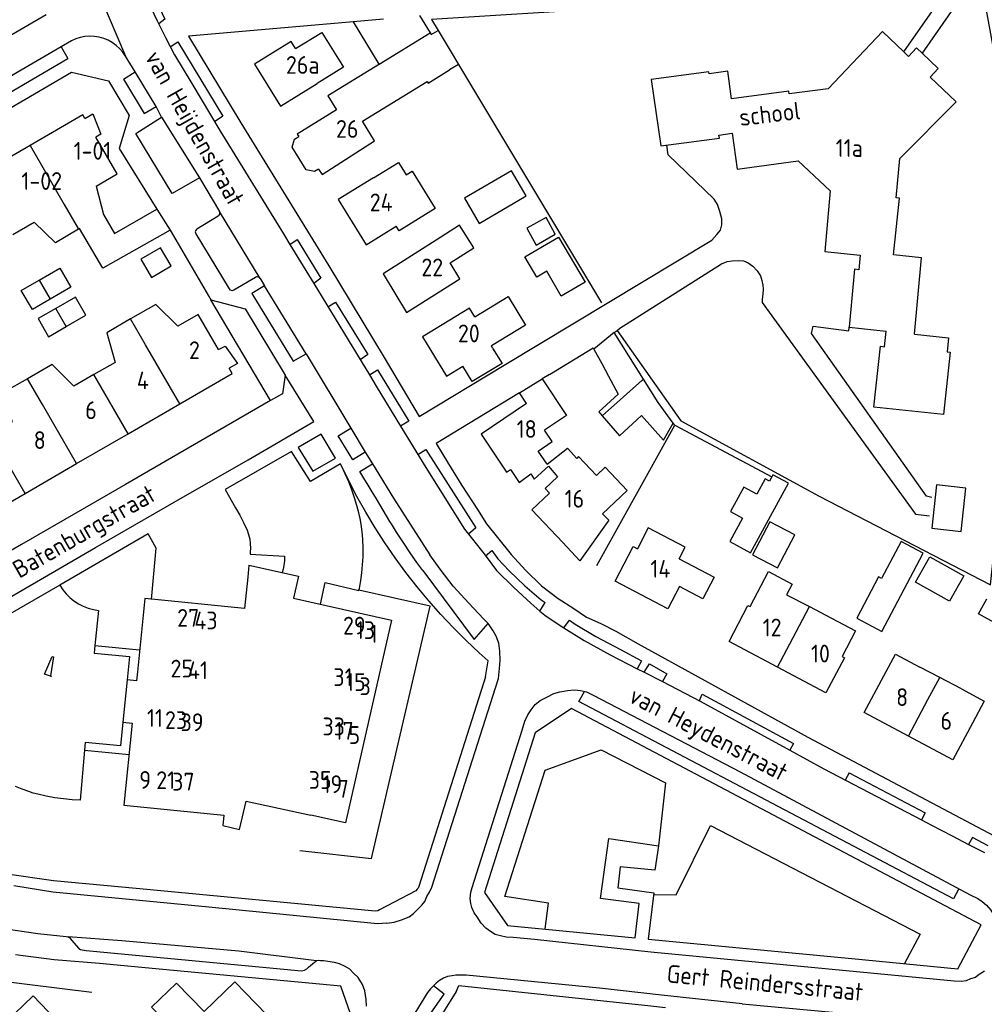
# Model space of a CAD drawing. Header units: metres. Extents: x 233874 to 239264, y 443832 to 448222.
# Tile 63 of 195: x 235729 to 235865, y 444626 to 444765. Entities that reach past the tile are written whole.
import ezdxf

# ---------------------------------------------------------------- set-up
doc = ezdxf.new("R2010")
doc.units = ezdxf.units.M
doc.header["$MEASUREMENT"] = 0
for name, color, linetype in [('DAKRAND', 4, 'Continuous'), ('DAKRAND-BYG', 4, 'Continuous'), ('FUNKTIEAAND', 253, 'Continuous'), ('HEG', 253, 'Continuous'), ('HEK', 253, 'Continuous'), ('HOOFDGEBOUW', 4, 'Continuous'), ('HUISNUMMER', 253, 'Continuous'), ('KANTVERH', 253, 'Continuous'), ('OVLIJNOBJ', 253, 'Continuous'), ('RASTER', 253, 'Continuous'), ('STRAATNAAM', 253, 'Continuous'), ('TUSSENMUUR', 253, 'Continuous')]:
    doc.layers.add(name, color=color, linetype=linetype)
doc.styles.get("Standard").update_dxf_attribs({"font": 'iso.shx'})

msp = doc.modelspace()

# ---------------------------------------------------------------- linework, layer by layer
at = {"layer": 'DAKRAND'}
for p, q in [((235779.33, 444758.34), (235775.68, 444764.3)), ((235784.98, 444765.17), (235786.48, 444762.73)), ((235779.35, 444758.32), (235779.33, 444758.34)), ((235790.49, 444758.29), (235789.22, 444757.51)), ((235838.36, 444744.72), (235842.86, 444740.49)), ((235748.01, 444737.92), (235749.86, 444734.96)), ((235799.08, 444712.08), (235802.27, 444714.03)), ((235800.09, 444710.57), (235799.08, 444712.08)), ((235802.97, 444702.02), (235801.73, 444703.87)), ((235803.17, 444701.72), (235804.43, 444700.25)), ((235807.4, 444703.08), (235807.15, 444702.84)), ((235836.72, 444683.63), (235839.92, 444681.97)), ((235839.92, 444681.97), (235843.03, 444680.36)), ((235858.29, 444671.98), (235855.5, 444673.43)), ((235861.37, 444670.37), (235858.29, 444671.98))]:
    msp.add_line(p, q, dxfattribs=at)
for points in [[(235775.68, 444764.3), (235775.66, 444764.33), (235779.94, 444764.72)], [(235767.55, 444760.52), (235771.24, 444762.8), (235774.27, 444757.89), (235770.58, 444755.61)], [(235786.48, 444762.73), (235786.63, 444762.5), (235787.61, 444763.08)], [(235787.61, 444763.08), (235789.32, 444760.25), (235790.49, 444758.29)], [(235853.22, 444760.07), (235850.22, 444762.92), (235842.57, 444754.88)], [(235855.83, 444759.86), (235855.02, 444760.62), (235853.89, 444759.43), (235853.22, 444760.07)], [(235852.65, 444745.05), (235860.58, 444753.03), (235856.93, 444756.52), (235858.07, 444757.72), (235855.83, 444759.86)], [(235737.87, 444750.69), (235738.97, 444751.33), (235740.11, 444748.47), (235739.39, 444748.05)], [(235770.79, 444743.57), (235770.21, 444743.21), (235769.02, 444743.45), (235767.05, 444746.66), (235767.38, 444747.77), (235767.98, 444748.14)], [(235778.53, 444742.34), (235782.02, 444744.5), (235783.11, 444742.75), (235783.95, 444743.27), (235787.21, 444738.01), (235782.13, 444734.87), (235781.71, 444735.53)], [(235739.44, 444741.16), (235740.5, 444737.18), (235742.04, 444734.47), (235748.01, 444737.92)], [(235736.96, 444735.12), (235733.7, 444733.16), (235730.71, 444736.11)], [(235749.86, 444734.96), (235740.4, 444729.6), (235737.11, 444735.21), (235736.96, 444735.12)], [(235789.31, 444730.35), (235792.67, 444732.48), (235790.64, 444735.67), (235787.35, 444733.57)], [(235792.77, 444722.77), (235797.5, 444725.63), (235799.95, 444721.59), (235795.12, 444718.67)], [(235750.93, 444721.44), (235747.84, 444724.5), (235744.3, 444722.46)], [(235744.3, 444722.46), (235740.94, 444720.51), (235742.13, 444716.35)], [(235854.74, 444720.32), (235859.52, 444719.81), (235859.31, 444717.85), (235859.76, 444717.8), (235858.82, 444709.01), (235849.01, 444710.06), (235849.92, 444718.62), (235850.51, 444718.56), (235850.74, 444720.75)], [(235756.66, 444718.18), (235757.61, 444718.65), (235759.37, 444716.21), (235758.2, 444715.53)], [(235795.3, 444718.36), (235796.62, 444716.18), (235792.43, 444713.64), (235791.11, 444715.82)], [(235736.3, 444712.98), (235733.24, 444716.03), (235729.77, 444714.05)], [(235729.77, 444714.05), (235726.43, 444712.15), (235727.61, 444707.95)], [(235802.27, 444714.03), (235805.72, 444708.88), (235802.62, 444706.8)], [(235802.97, 444702.02), (235805.84, 444704.27), (235807.15, 444702.84)], [(235797.83, 444701.25), (235799.04, 444699.46), (235800.66, 444700.67), (235801.17, 444699.9), (235803.17, 444701.72)], [(235807.4, 444703.08), (235809.92, 444700.42), (235811.15, 444701.59), (235814.27, 444698.3), (235810.79, 444695.01)], [(235821.56, 444688.71), (235822.41, 444690.33), (235817.22, 444693.04), (235815.69, 444690.11)]]:
    msp.add_lwpolyline(points, dxfattribs=at)
at = {"layer": 'DAKRAND-BYG'}
for p, q in [((235735.88, 444726.94), (235732.97, 444725.25)), ((235732.74, 444719.95), (235735.22, 444721.38)), ((235812.42, 444720.54), (235809.55, 444718.22)), ((235816.54, 444713.97), (235812.42, 444720.54))]:
    msp.add_line(p, q, dxfattribs=at)
for points in [[(235797.97, 444743.31), (235791.33, 444739.45), (235793.39, 444735.92), (235800.02, 444739.78), (235797.97, 444743.31)], [(235800.11, 444735.23), (235801.42, 444732.87), (235804.13, 444734.38), (235802.83, 444736.73), (235800.11, 444735.23)], [(235804.58, 444733.98), (235808.32, 444727.64), (235804.97, 444725.67), (235802.91, 444729.17), (235801.51, 444728.35), (235799.84, 444731.19), (235804.58, 444733.98)], [(235747.25, 444728.31), (235750, 444729.95), (235748.49, 444732.49), (235745.73, 444730.86), (235747.25, 444728.31)], [(235731.42, 444727.93), (235734.32, 444729.61), (235735.88, 444726.94)], [(235732.97, 444725.25), (235730.46, 444723.79), (235728.9, 444726.47), (235731.42, 444727.93)], [(235735.22, 444721.38), (235738, 444722.98), (235736.52, 444725.55), (235733.74, 444723.95)], [(235733.74, 444723.95), (235731.26, 444722.52), (235732.74, 444719.95)], [(235809.55, 444718.22), (235810.7, 444716.21), (235811.64, 444714.41)], [(235811.64, 444714.41), (235812.97, 444711.87), (235810.25, 444709.41), (235810.74, 444708.84)], [(235820.73, 444707.79), (235818.61, 444710.68), (235816.54, 444713.97)], [(235810.74, 444708.84), (235813.19, 444706), (235816.29, 444708.87), (235819.36, 444705.38), (235820.73, 444707.79)], [(235828.81, 444695.35), (235830.5, 444694.42), (235828.7, 444691.12), (235831.61, 444689.52), (235836.98, 444699.33), (235834.78, 444700.54), (235834.61, 444700.22)], [(235834.61, 444700.22), (235834.28, 444699.62), (235833.69, 444699.95), (235832.51, 444697.8), (235830.7, 444698.79), (235828.81, 444695.35)], [(235857.84, 444699.09), (235857.17, 444693.01), (235861.28, 444692.56), (235861.94, 444698.64), (235857.84, 444699.09)], [(235831.92, 444689.25), (235835.45, 444687.42), (235837.86, 444692.09), (235834.33, 444693.92), (235831.92, 444689.25)], [(235852.84, 444691.14), (235850.09, 444685.94), (235849.68, 444686.16), (235846.59, 444680.32), (235850.13, 444678.45), (235855.97, 444689.48), (235852.84, 444691.14)], [(235856.89, 444688.99), (235861.67, 444686.3), (235859.66, 444682.72), (235854.88, 444685.41), (235856.89, 444688.99)], [(235873.53, 444678.73), (235870.03, 444672.39), (235867.3, 444673.89), (235869.45, 444677.79), (235863.75, 444680.93), (235864.91, 444683.05)]]:
    msp.add_lwpolyline(points, dxfattribs=at)
at = {"layer": 'HEG'}
for p, q in [((235790.49, 444758.29), (235810.64, 444724.75)), ((235764.02, 444710.97), (235755.61, 444725.17)), ((235810, 444687.77), (235820.95, 444707.49)), ((235820.95, 444707.49), (235820.73, 444707.79))]:
    msp.add_line(p, q, dxfattribs=at)
for points in [[(235859.13, 444768.54), (235858.58, 444768.92), (235812.3, 444766.23), (235786.68, 444764.64), (235787.61, 444763.08)], [(235812.82, 444720.86), (235821.8, 444708.11), (235841.32, 444697.5), (235865.44, 444685.02), (235870.6, 444733.77), (235870.57, 444734.84), (235864.68, 444766.95), (235862.42, 444768.39), (235861.41, 444766.95), (235859.13, 444768.54)], [(235803.29, 444714.65), (235809.46, 444718.39), (235809.55, 444718.22)]]:
    msp.add_lwpolyline(points, dxfattribs=at)
at = {"layer": 'HEK'}
msp.add_lwpolyline([(235768.13, 444647.63), (235778.24, 444646.51), (235786.51, 444682.05), (235776.47, 444684.27)], dxfattribs=at)
at = {"layer": 'HOOFDGEBOUW'}
for p, q in [((235730.15, 444746.89), (235722.89, 444742.69)), ((235727.7, 444734.37), (235730.71, 444736.11)), ((235854.74, 444720.32), (235855.7, 444731.07)), ((235795.3, 444718.36), (235795.12, 444718.67)), ((235742.13, 444716.35), (235739.14, 444714.62)), ((235739.14, 444714.62), (235736.3, 444712.98)), ((235743.95, 444706.3), (235751.22, 444710.51)), ((235736.69, 444702.1), (235743.95, 444706.3)), ((235729.42, 444697.9), (235736.69, 444702.1)), ((235722.15, 444693.69), (235729.42, 444697.9)), ((235807.6, 444688.43), (235805.2, 444690.97)), ((235844.54, 444674.93), (235844.87, 444674.75))]:
    msp.add_line(p, q, dxfattribs=at)
for points in [[(235767.55, 444760.52), (235766.93, 444761.52), (235761.77, 444758.33), (235765.42, 444752.43), (235770.58, 444755.61)], [(235779.35, 444758.32), (235772.08, 444753.86), (235773.3, 444751.88)], [(235776.98, 444750.3), (235786.08, 444755.89), (235786.22, 444755.67), (235789.22, 444757.51)], [(235842.57, 444754.88), (235837.08, 444754.14), (235837.03, 444754.52), (235828.97, 444753.44), (235828.41, 444757.33), (235825.81, 444756.98), (235825.77, 444757.25), (235817.64, 444756.16), (235818.98, 444746.81), (235827.24, 444747.92), (235827.18, 444748.35), (235829.04, 444748.6), (235829.77, 444743.57), (235838.36, 444744.72)], [(235773.3, 444751.88), (235767.77, 444748.48), (235767.98, 444748.14)], [(235737.87, 444750.69), (235737.58, 444751.18), (235730.15, 444746.89)], [(235770.79, 444743.57), (235771.28, 444742.78), (235778.67, 444747.54), (235776.98, 444750.3)], [(235739.44, 444741.16), (235742.39, 444742.87), (235739.39, 444748.05)], [(235855.7, 444731.07), (235851.77, 444731.49), (235852.62, 444739.45), (235852.16, 444739.49), (235852.65, 444745.05)], [(235778.53, 444742.34), (235773.54, 444739.26), (235777.46, 444732.91), (235781.71, 444735.53)], [(235842.86, 444740.49), (235842.1, 444731.96), (235847.06, 444731.43), (235846.88, 444729.4), (235846.26, 444729.46), (235845.53, 444721.3), (235850.74, 444720.75)], [(235787.35, 444733.57), (235779.86, 444728.81), (235783.17, 444723.36), (235790.66, 444728.13), (235789.31, 444730.35)], [(235792.77, 444722.77), (235792.05, 444723.96), (235785.43, 444719.96), (235788.79, 444714.41), (235791.11, 444715.82)], [(235756.66, 444718.18), (235753.81, 444723.11), (235750.93, 444721.44)], [(235751.22, 444710.51), (235758.62, 444714.79), (235758.2, 444715.53)], [(235800.09, 444710.57), (235793.66, 444706.25), (235797.27, 444700.88), (235797.83, 444701.25)], [(235801.73, 444703.87), (235803.7, 444705.19), (235802.62, 444706.8)], [(235805.2, 444690.97), (235800.82, 444695.58), (235803.31, 444697.94), (235802.68, 444698.6), (235804.43, 444700.25)], [(235810.79, 444695.01), (235811.67, 444694.15), (235807.6, 444688.43)], [(235821.6, 444684.8), (235819.97, 444681.66), (235812.54, 444685.53), (235815.09, 444690.42), (235815.69, 444690.11)], [(235821.56, 444688.71), (235826.51, 444686.13), (235824.92, 444683.07), (235821.6, 444684.8)], [(235760.95, 444687.79), (235760.79, 444686.11), (235760.36, 444681.68), (235746.28, 444683.09), (235745.25, 444672.8), (235745.12, 444671.51), (235743.8, 444671.64), (235743.21, 444665.72), (235744.52, 444665.58), (235743.36, 444654), (235757.45, 444652.59), (235757.3, 444651.15), (235759.64, 444650.59), (235760.6, 444654.59), (235769.68, 444652.63)], [(235760.95, 444687.79), (235767.96, 444686.27), (235767.23, 444683.16), (235781.05, 444680.04), (235774.56, 444651.52), (235769.68, 444652.63)], [(235831.59, 444681.96), (235834.14, 444686.9), (235837.49, 444685.11), (235836.72, 444683.63)], [(235835.43, 444673.44), (235828.64, 444677.07), (235831.26, 444682.14), (235831.59, 444681.96)], [(235843.03, 444680.36), (235846.41, 444678.55), (235844.54, 444674.93)], [(235844.87, 444674.75), (235842.23, 444669.81), (235835.43, 444673.44)], [(235850.39, 444672.2), (235852.03, 444675.28), (235855.5, 444673.43)], [(235853.9, 444663.74), (235847.65, 444667.07), (235850.39, 444672.2)], [(235861.37, 444670.37), (235864.55, 444668.68), (235862.88, 444665.54)], [(235862.88, 444665.54), (235860.15, 444660.42), (235853.9, 444663.74)], [(235713.58, 444614.99), (235723.42, 444604.75), (235727.74, 444608.9), (235741.57, 444594.51), (235755.15, 444607.6), (235747.44, 444615.62), (235744.53, 444612.82), (235735.92, 444621.77), (235735.84, 444621.69), (235730.56, 444627.18), (235720.04, 444617.07), (235717.98, 444619.22)]]:
    msp.add_lwpolyline(points, dxfattribs=at)
at = {"layer": 'KANTVERH'}
for p, q in [((235737.8, 444773.09), (235743.58, 444759.45)), ((235853.22, 444760.07), (235859.13, 444768.54)), ((235860.53, 444766.67), (235855.83, 444759.86)), ((235645.94, 444714.97), (235732.4, 444765.33)), ((235735.95, 444761.61), (235734.52, 444760.76)), ((235734.52, 444760.76), (235726.08, 444755.84)), ((235734.52, 444760.76), (235735.47, 444759.11)), ((235727.06, 444754.22), (235735.47, 444759.11)), ((235744.92, 444757.27), (235743.58, 444759.45)), ((235660.15, 444712.99), (235735.99, 444757.22)), ((235735.99, 444757.22), (235741.16, 444756)), ((235743.3, 444756.21), (235744.92, 444757.27)), ((235747.9, 444752.36), (235744.92, 444757.27)), ((235741.16, 444756), (235744.11, 444751.11)), ((235743.3, 444756.21), (235746.23, 444751.37)), ((235746.23, 444751.37), (235747.9, 444752.36)), ((235748.66, 444750.89), (235747.9, 444752.36)), ((235744.11, 444751.11), (235742.69, 444746.46)), ((235745.03, 444748.57), (235748.66, 444750.89)), ((235748.66, 444750.89), (235754.02, 444742.34)), ((235750.15, 444740.11), (235745.03, 444748.57)), ((235742.69, 444746.46), (235748.01, 444737.92)), ((235754.02, 444742.34), (235750.15, 444740.11)), ((235754.02, 444742.34), (235756.83, 444737.6)), ((235756.64, 444736.92), (235753.63, 444735.12)), ((235762.56, 444728.16), (235756.83, 444737.6)), ((235749.86, 444734.96), (235750.69, 444733.61)), ((235750.69, 444733.61), (235755.61, 444725.17)), ((235753.5, 444734.43), (235758.16, 444726.72)), ((235766.75, 444732.96), (235767.76, 444733.63)), ((235766.75, 444732.96), (235770.1, 444727.45)), ((235758.84, 444726.54), (235761.87, 444728.35)), ((235761.87, 444728.35), (235762.03, 444728.42)), ((235762.03, 444728.42), (235762.21, 444728.41)), ((235762.56, 444728.16), (235763.17, 444727.14)), ((235769.01, 444717.57), (235763.17, 444727.14)), ((235770.1, 444727.45), (235777.93, 444714.59)), ((235812.42, 444720.54), (235812.82, 444720.86)), ((235777.93, 444714.59), (235779.08, 444715.32)), ((235803.29, 444714.65), (235802.27, 444714.03)), ((235774.01, 444701.78), (235773.86, 444702.05)), ((235776.58, 444700.99), (235778.36, 444702.06)), ((235759.08, 444695.87), (235759.67, 444694.86)), ((235759.67, 444694.86), (235760.2, 444693.82)), ((235760.2, 444693.82), (235760.7, 444692.71)), ((235781.77, 444692.47), (235781.03, 444693.64)), ((235760.7, 444692.71), (235760.91, 444692.14)), ((235760.91, 444692.14), (235761.07, 444691.48)), ((235782.79, 444690.9), (235781.77, 444692.47)), ((235761.07, 444691.48), (235761.16, 444690.8)), ((235761.16, 444690.8), (235761.18, 444690.21)), ((235783.7, 444689.53), (235782.79, 444690.9)), ((235761.18, 444690.21), (235761.14, 444689.62)), ((235784.62, 444688.18), (235783.7, 444689.53)), ((235765.96, 444688.41), (235765.88, 444687.76)), ((235766, 444689.05), (235765.96, 444688.41)), ((235785.45, 444687.04), (235784.62, 444688.18)), ((235765.78, 444687.22), (235765.67, 444686.76)), ((235765.88, 444687.76), (235765.78, 444687.22)), ((235785.45, 444687.04), (235792.7, 444677.34)), ((235776.47, 444684.27), (235776.52, 444684.54)), ((235801.95, 444681.34), (235802.69, 444682.53)), ((235792.7, 444677.34), (235794.67, 444679.57)), ((235805.33, 444678.99), (235806.13, 444680.06)), ((235815.68, 444673.22), (235816.66, 444672.72)), ((235816.66, 444672.72), (235819.21, 444671.41)), ((235837.67, 444662.71), (235837.15, 444661.75)), ((235845.53, 444658.57), (235844.98, 444657.54)), ((235845.53, 444658.57), (235856.23, 444652.96)), ((235856.23, 444652.96), (235855.7, 444651.96)), ((235855.7, 444651.96), (235857.11, 444651.22)), ((235857.11, 444651.22), (235860.02, 444649.71)), ((235860.02, 444649.71), (235862.32, 444648.5)), ((235862.32, 444648.5), (235864.58, 444647.33)), ((235790.15, 444627.78), (235780.5, 444612.4))]:
    msp.add_line(p, q, dxfattribs=at)
for points in [[(235744.09, 444773.26), (235745.26, 444773.64), (235745.57, 444772.72), (235747.16, 444768.87), (235749.13, 444764.65), (235748.28, 444763.99)], [(235744.09, 444773.26), (235744.26, 444772.73), (235745.21, 444770.19), (235746.67, 444767.28), (235748.06, 444764.45), (235749.19, 444762.08)], [(235775.68, 444764.3), (235752.43, 444762.29), (235759.83, 444750.05), (235772.2, 444729.94), (235780, 444717.04), (235784.95, 444708.74)], [(235743.58, 444759.45), (235743.2, 444760), (235742.76, 444760.51), (235742.27, 444760.97), (235741.72, 444761.36), (235741.14, 444761.69), (235740.52, 444761.95), (235739.87, 444762.13), (235739.21, 444762.24), (235738.53, 444762.27), (235737.86, 444762.22), (235737.2, 444762.09), (235736.56, 444761.88), (235735.95, 444761.61)], [(235749.19, 444762.08), (235750.47, 444759.62), (235752.9, 444755.6), (235756.86, 444749.01), (235765.83, 444734.46), (235766.75, 444732.96)], [(235749.86, 444760.79), (235750.93, 444761.47), (235757.3, 444750.99), (235756.13, 444750.22)], [(235784.95, 444708.74), (235796.92, 444715.96), (235826.17, 444733.53), (235826.88, 444734.35), (235827.39, 444734.94), (235827.58, 444735.7), (235827.58, 444736.55), (235827.3, 444737.6), (235826.96, 444738.58), (235826.51, 444739.32), (235820.01, 444745.56), (235819.86, 444746.93)], [(235756.64, 444736.92), (235756.79, 444737.05), (235756.88, 444737.22), (235756.89, 444737.41), (235756.83, 444737.6)], [(235753.63, 444735.12), (235753.51, 444735.02), (235753.43, 444734.88), (235753.4, 444734.72), (235753.42, 444734.57), (235753.5, 444734.43)], [(235767.76, 444733.63), (235771.11, 444728.19), (235770.1, 444727.45)], [(235812.82, 444720.86), (235813.21, 444721.18), (235827.56, 444730.2), (235828.32, 444730.54), (235829.05, 444730.65), (235829.93, 444730.68), (235830.66, 444730.65), (235831.31, 444730.34), (235831.96, 444729.89), (235832.55, 444729.24), (235833.04, 444728.53), (235833.23, 444727.88), (235833.38, 444727.21), (235833.4, 444726.67), (235833.35, 444725.96), (235833.26, 444725.26), (235833.26, 444724.78), (235854.88, 444694.96), (235856.83, 444694.73)], [(235762.21, 444728.41), (235762.31, 444728.38), (235762.41, 444728.32)], [(235762.41, 444728.32), (235762.49, 444728.25), (235762.56, 444728.16)], [(235758.16, 444726.72), (235758.29, 444726.58), (235758.47, 444726.5), (235758.66, 444726.48), (235758.84, 444726.54)], [(235763.17, 444727.14), (235761.38, 444726.05), (235767.19, 444716.5), (235769.01, 444717.57)], [(235755.61, 444725.17), (235760.43, 444723.89), (235766.09, 444714.54), (235765.69, 444711.93), (235764.02, 444710.97)], [(235772.09, 444724.18), (235773.17, 444724.83), (235777.73, 444717.45), (235776.64, 444716.71)], [(235857.16, 444697.33), (235856.4, 444697.5), (235840.21, 444720.43), (235840.44, 444721.47), (235845.47, 444720.8), (235845.53, 444721.3)], [(235769.01, 444717.57), (235775.34, 444707.11), (235777.36, 444703.69), (235778.36, 444702.06), (235781.33, 444697.22), (235786.46, 444689.24)], [(235690.46, 444665.66), (235692.03, 444662.94), (235704.62, 444670.22), (235715.46, 444676.46), (235727, 444683.13), (235739.37, 444690.27), (235750.43, 444696.65), (235760.86, 444702.65), (235770.13, 444708.01), (235766.09, 444714.54)], [(235777.93, 444714.59), (235778.9, 444713), (235782.34, 444707.36)], [(235779.08, 444715.32), (235783.51, 444708.08), (235782.34, 444707.36)], [(235799.08, 444712.08), (235787.35, 444704.93), (235789.1, 444702.07), (235790.95, 444699.03), (235793.15, 444695.64), (235794.44, 444693.64), (235795.99, 444691.72), (235797.93, 444689.3), (235799.92, 444687.09), (235802.17, 444684.87), (235804.54, 444683.13), (235806.72, 444681.7), (235808.51, 444680.46), (235810.54, 444679.6), (235812.65, 444678.49), (235815.82, 444676.74), (235839.69, 444663.61), (235887.4, 444638.36)], [(235764.02, 444710.97), (235754.21, 444705.3), (235743.58, 444699.18), (235728.92, 444690.71), (235712.95, 444681.5), (235699.35, 444673.69), (235690, 444668.25), (235690.78, 444666.91)], [(235782.34, 444707.36), (235785.88, 444701.55), (235791.35, 444692.85), (235794.09, 444689.38), (235795.84, 444687.07), (235798.28, 444684.65), (235800.67, 444682.46), (235801.95, 444681.34)], [(235773.15, 444702.88), (235771.13, 444706.24), (235767.88, 444704.35), (235769.98, 444701.04), (235773.15, 444702.88)], [(235777.36, 444703.69), (235775.59, 444702.63), (235773.52, 444706), (235775.34, 444707.11)], [(235773.86, 444702.05), (235769.62, 444699.59), (235766.94, 444703.81), (235757.63, 444698.46), (235759.08, 444695.87)], [(235784.75, 444703.4), (235785.9, 444704.08), (235792.94, 444693.05), (235791.88, 444692.18)], [(235793.41, 444675.45), (235791.55, 444677.21), (235789.74, 444679.01), (235787.99, 444680.88), (235786.3, 444682.79), (235784.66, 444684.75), (235783.09, 444686.77), (235781.57, 444688.82), (235780.12, 444690.93), (235778.74, 444693.08), (235777.42, 444695.26), (235776.16, 444697.49), (235774.98, 444699.75), (235773.86, 444702.05)], [(235775.02, 444699.55), (235774.53, 444700.68), (235774.01, 444701.78)], [(235777.75, 444699.07), (235777.17, 444700.03), (235776.58, 444700.99)], [(235794.28, 444672.06), (235784.89, 444642.59), (235784.8, 444642.35), (235784.67, 444642.17), (235784.49, 444641.97), (235779.37, 444639.29), (235779.14, 444639.16), (235778.74, 444639.11), (235745.09, 444642.3), (235733.42, 444643.36), (235726.92, 444644.31), (235720.64, 444645.72), (235714.28, 444647.63), (235708.37, 444649.59), (235702.95, 444651.91), (235697.05, 444655.01), (235692.05, 444657.98), (235688.5, 444660.36), (235684.21, 444663.69), (235680.69, 444666.93), (235676.98, 444670.57), (235671.83, 444675.87), (235665.04, 444682.77), (235649.63, 444698.98)], [(235775.86, 444697.26), (235775.46, 444698.41), (235775.02, 444699.55)], [(235778.92, 444697.15), (235778.33, 444698.11), (235777.75, 444699.07)], [(235776.47, 444695.16), (235776.19, 444696.22), (235775.86, 444697.26)], [(235780.83, 444693.96), (235779.88, 444695.55), (235778.92, 444697.15)], [(235776.79, 444693.58), (235776.65, 444694.38), (235776.47, 444695.16)], [(235777.01, 444691.44), (235776.92, 444692.51), (235776.79, 444693.58)], [(235781.03, 444693.64), (235780.93, 444693.8), (235780.83, 444693.96)], [(235747.23, 444682.99), (235747.92, 444690.21), (235746.76, 444692.2), (235734.31, 444684.98)], [(235777.04, 444688.97), (235777.05, 444690.2), (235777.01, 444691.44)], [(235761.14, 444689.62), (235761.14, 444689.33), (235766, 444689.05)], [(235794.67, 444679.57), (235794.01, 444680.27), (235791.94, 444682.45), (235789.76, 444684.85), (235787.93, 444687.24), (235786.46, 444689.24)], [(235794.3, 444689.11), (235795.19, 444689.87), (235796.04, 444688.71), (235797.62, 444687), (235799.85, 444684.87), (235802.13, 444682.94), (235802.69, 444682.53)], [(235776.87, 444686.74), (235776.98, 444687.85), (235777.04, 444688.97)], [(235776.52, 444684.54), (235776.72, 444685.64), (235776.87, 444686.74)], [(235771.06, 444682.29), (235771.72, 444685.34), (235776.46, 444684.24), (235776.47, 444684.27)], [(235734.31, 444684.98), (235723.64, 444678.85), (235710.62, 444671.34), (235712.13, 444668.89)], [(235734.31, 444684.98), (235734.73, 444684.35), (235735.2, 444683.77), (235735.74, 444683.24), (235736.32, 444682.77), (235736.95, 444682.36), (235737.62, 444682.02), (235738.32, 444681.75), (235739.05, 444681.55), (235739.79, 444681.43)], [(235739.79, 444681.43), (235739.27, 444676.51), (235745.56, 444675.9)], [(235801.95, 444681.34), (235802.64, 444680.74), (235805.1, 444679.13), (235805.33, 444678.99)], [(235780.37, 444637.4), (235781.42, 444637.55), (235782.47, 444637.88), (235783.52, 444638.32), (235784.15, 444638.78), (235784.83, 444639.4), (235785.31, 444639.92), (235785.76, 444640.47), (235786.05, 444641.14), (235786.39, 444641.77), (235786.74, 444642.47), (235795.7, 444670.53), (235796.11, 444671.86), (235796.28, 444673.27), (235796.36, 444674.39), (235796.32, 444675.7), (235796.15, 444676.83), (235795.79, 444677.79), (235795.35, 444678.58), (235794.81, 444679.42), (235794.67, 444679.57)], [(235806.13, 444680.06), (235806.94, 444679.5), (235809.85, 444677.78), (235813.33, 444675.95), (235816.27, 444674.33), (235815.68, 444673.22)], [(235805.33, 444678.99), (235808.2, 444677.19), (235811.84, 444675.2), (235815.68, 444673.22)], [(235739.27, 444676.51), (235739.17, 444675.43), (235744.13, 444674.94), (235743.8, 444671.64)], [(235794.28, 444672.06), (235794.67, 444674.34), (235793.41, 444675.45)], [(235732.18, 444672.46), (235733.24, 444674.93), (235733.44, 444674.91), (235733.02, 444672.22), (235733.17, 444672.14), (235732.18, 444672.46)], [(235816.66, 444672.72), (235817.42, 444673.9), (235819.84, 444672.49), (235819.21, 444671.41)], [(235819.21, 444671.41), (235824.53, 444668.67), (235837.15, 444661.75)], [(235800.74, 444667.44), (235801.31, 444668.17), (235801.99, 444668.76), (235802.92, 444669.22), (235803.91, 444669.75), (235804.78, 444669.98), (235805.86, 444670.18), (235806.82, 444670.26), (235807.69, 444670.18), (235808.54, 444669.95), (235809.47, 444669.5), (235830.15, 444658.69), (235862.57, 444641.41), (235863.67, 444640.88), (235864.27, 444640.45), (235864.86, 444639.95), (235865.48, 444639.24), (235865.93, 444638.45), (235866.3, 444637.77)], [(235860.99, 444642.26), (235860.2, 444640.82), (235807.46, 444668.6), (235808.22, 444670.04)], [(235824.42, 444668.73), (235824.83, 444669.62), (235837.67, 444662.71)], [(235864.61, 444630.65), (235863.7, 444630.09), (235863.31, 444629.75), (235862.63, 444629.55), (235862.01, 444629.3), (235861.3, 444629.18), (235860.34, 444629.24), (235817.58, 444633.3), (235801.2, 444635.1), (235798.21, 444635.38), (235797.19, 444635.44), (235796.4, 444635.61), (235795.64, 444635.83), (235794.99, 444636.23), (235794.34, 444636.71), (235793.69, 444637.41), (235793.1, 444638.32), (235792.7, 444638.85), (235792.39, 444639.59), (235792.22, 444640.18), (235792.14, 444640.89), (235792.22, 444641.76), (235792.42, 444642.41), (235799.47, 444664.58), (235799.84, 444665.85), (235800.26, 444666.73), (235800.74, 444667.44)], [(235864.1, 444637.18), (235806.39, 444667.64), (235801.31, 444664.22), (235794.14, 444641.73), (235797.39, 444637.1), (235815.38, 444635.36), (235815.92, 444640.16), (235810.49, 444640.89), (235811.68, 444649.31), (235818.65, 444648.29), (235818.15, 444644.88), (235813.26, 444645.33), (235812.95, 444642.39), (235818.01, 444641.68), (235817.22, 444635.16), (235845.88, 444632.43), (235860.82, 444630.99), (235864.1, 444637.18)], [(235743.21, 444665.72), (235742.88, 444662.36), (235737.91, 444662.84), (235737.8, 444661.78), (235744.08, 444661.16)], [(235737.8, 444661.78), (235737.2, 444654.72), (235736.06, 444654.78)], [(235837.15, 444661.75), (235841.95, 444659.12), (235855.7, 444651.96)], [(235729.96, 444655.92), (235729.01, 444656.26), (235728.06, 444656.64)], [(235731.21, 444655.55), (235730.58, 444655.72), (235729.96, 444655.92)], [(235733.62, 444655.06), (235732.41, 444655.28), (235731.21, 444655.55)], [(235736.06, 444654.78), (235734.83, 444654.89), (235733.62, 444655.06)], [(235865.11, 444648.31), (235862.89, 444649.48), (235862.32, 444648.5)], [(235780.37, 444637.4), (235779.09, 444637.33), (235755.31, 444639.68), (235733.33, 444641.77), (235727.85, 444642.65)], [(235726.1, 444636.71), (235731.24, 444635.96), (235735.24, 444635.54), (235735.47, 444635.48), (235735.73, 444635.32), (235735.99, 444635.03), (235737, 444633.82), (235737.26, 444633.69), (235737.49, 444633.64), (235738.02, 444633.58), (235768.38, 444630.71), (235768.8, 444630.78), (235769.11, 444630.97), (235769.35, 444631.22), (235770.19, 444631.92), (235770.48, 444632.1), (235759.54, 444633.48), (235743.04, 444634.9), (235735.51, 444635.46)], [(235775.27, 444624.62), (235773.9, 444628.55), (235748.83, 444630.9), (235739.93, 444631.73), (235733.51, 444632.23), (235728.08, 444632.96)], [(235777.53, 444625.72), (235777.46, 444626.66), (235777.29, 444627.86), (235776.96, 444628.76), (235776.36, 444629.75), (235775.72, 444630.36), (235775.2, 444630.91), (235774.52, 444631.31), (235773.74, 444631.68), (235773.04, 444631.87), (235771.45, 444632.09), (235771.05, 444632.12), (235770.74, 444632.13), (235770.48, 444632.1)], [(235830.44, 444626.07), (235819.08, 444627.28), (235810.34, 444628.26), (235791.55, 444630.07), (235790.68, 444630.1), (235790.11, 444630.08), (235789.59, 444630.01), (235788.93, 444629.91), (235788.36, 444629.65), (235787.8, 444629.32), (235787.33, 444628.96), (235786.96, 444628.59), (235786.95, 444628.58)], [(235765.99, 444608.72), (235764.17, 444609.85), (235759.12, 444604.97), (235746.99, 444617.57), (235751.12, 444621.56), (235747.24, 444625.59), (235750.75, 444628.98), (235754.64, 444624.96), (235759, 444629.17), (235769.34, 444618.47), (235764.95, 444614.23), (235768.16, 444612.25)], [(235786.95, 444628.58), (235786.54, 444628.15), (235786.14, 444627.63), (235784.34, 444624.75), (235784.16, 444624.49), (235784, 444624.26), (235783.94, 444623.99), (235783.94, 444623.73), (235784.43, 444622.5), (235784.58, 444622.26), (235784.63, 444622.05), (235784.61, 444621.9)], [(235784.61, 444621.9), (235788.47, 444627.41), (235786.95, 444628.58)], [(235790.14, 444627.76), (235790.52, 444628.64), (235817.58, 444625.77), (235819.66, 444625.54)], [(235830.44, 444626.07), (235843.17, 444624.86), (235851.65, 444624.04), (235863.42, 444622.77), (235873.9, 444621.9), (235885.62, 444620.78), (235895.54, 444619.82), (235903.39, 444619.14), (235908.67, 444618.55), (235913.19, 444618.13), (235916.77, 444617.59), (235919.01, 444617.2), (235920.42, 444616.58), (235921.66, 444615.76), (235922.9, 444614.68), (235923.78, 444613.05), (235924.4, 444611.38), (235924.6, 444609.83), (235924.52, 444607.99), (235924.32, 444606.18), (235924.09, 444603.19), (235923.93, 444601.2)]]:
    msp.add_lwpolyline(points, dxfattribs=at)
at = {"layer": 'OVLIJNOBJ'}
msp.add_line((235717.84, 444630.3), (235738.83, 444627.67), dxfattribs=at)
for points in [[(235802.7, 444636.59), (235803.15, 444640.21), (235797.02, 444641.17), (235802.7, 444658.94), (235810.57, 444661.82), (235819.64, 444657.16), (235818.65, 444648.29)], [(235817.98, 444641.46), (235821.14, 444641.4), (235826, 444651.15), (235855.51, 444635.88), (235853.31, 444631.72)]]:
    msp.add_lwpolyline(points, dxfattribs=at)
at = {"layer": 'RASTER'}
msp.add_line((235820.95, 444707.49), (235834.61, 444700.22), dxfattribs=at)
at = {"layer": 'TUSSENMUUR'}
for p, q in [((235779.33, 444758.34), (235786.48, 444762.73)), ((235730.15, 444746.89), (235734.96, 444738.57)), ((235734.96, 444738.57), (235736.96, 444735.12)), ((235731.42, 444727.93), (235732.97, 444725.25)), ((235735.22, 444721.38), (235733.74, 444723.95)), ((235746.4, 444718.82), (235744.3, 444722.46)), ((235751.22, 444710.51), (235746.4, 444718.82)), ((235743.95, 444706.3), (235739.14, 444714.62)), ((235731.88, 444710.42), (235729.77, 444714.05)), ((235810.74, 444708.84), (235816.33, 444713.78)), ((235816.33, 444713.78), (235816.54, 444713.97)), ((235736.69, 444702.1), (235731.88, 444710.42)), ((235729.42, 444697.9), (235724.61, 444706.21)), ((235838.06, 444678.44), (235839.92, 444681.97)), ((235835.43, 444673.44), (235838.06, 444678.44)), ((235856.63, 444668.87), (235858.29, 444671.98)), ((235853.9, 444663.74), (235856.63, 444668.87))]:
    msp.add_line(p, q, dxfattribs=at)

# ---------------------------------------------------------------- texts
at = {"layer": 'FUNKTIEAAND'}
msp.add_text('school', height=2.5, rotation=6.7199, dxfattribs=at).set_placement((235830.19, 444749.59))
at = {"layer": 'HUISNUMMER'}
for s, p in [('26a', (235766.18, 444756.97)), ('26', (235773.23, 444747.96)), ('11a', (235843.63, 444745.28)), ('1-01', (235736.27, 444744.88)), ('1-02', (235728.92, 444740.63)), ('24', (235777.99, 444737.62)), ('22', (235785.26, 444728.47)), ('20', (235790.41, 444719.18)), ('2', (235752.52, 444716.81)), ('4', (235745.18, 444712.56)), ('6', (235737.91, 444708.36)), ('18', (235798.68, 444705.72)), ('8', (235730.65, 444704.16)), ('16', (235805.44, 444695.91)), ('14', (235817.53, 444686.04)), ('27', (235750.86, 444679.13)), ('43', (235753.28, 444678.77)), ('29', (235774.22, 444678.04)), ('13', (235776.03, 444677.41)), ('12', (235833.34, 444677.78)), ('1', (235777.98, 444676.88)), ('10', (235840.15, 444674.11)), ('25', (235749.92, 444671.99)), ('41', (235752.38, 444671.76)), ('31', (235772.86, 444670.79)), ('15', (235774.65, 444670.09)), ('3', (235776.55, 444669.5)), ('8', (235852.14, 444667.97)), ('11', (235746.6, 444665.04)), ('23', (235749.14, 444664.74)), ('6', (235858.39, 444664.64)), ('39', (235751.34, 444664.44)), ('33', (235771.33, 444663.85)), ('17', (235773.03, 444663.23)), ('5', (235775, 444662.64)), ('9', (235745.52, 444656.32)), ('21', (235747.91, 444656.28)), ('35', (235769.4, 444656.31)), ('37', (235750.15, 444656.07)), ('19', (235771.33, 444655.72)), ('7', (235773.46, 444655.06))]:
    msp.add_text(s, height=2.5, dxfattribs=at).set_placement(p)
at = {"layer": 'STRAATNAAM'}
for s, rotation, p in [('van Heijdenstraat', 299.6169, (235746.23, 444759.34)), ('van Basten Batenburgstraat', 29.8728, (235713.86, 444677.4)), ('van Heydenstraat', 332.4869, (235814.28, 444668.64)), ('Gert Reindersstraat', 354.5461, (235819.74, 444629.08))]:
    msp.add_text(s, height=2.5, rotation=rotation, dxfattribs=at).set_placement(p)

doc.saveas('drawing.dxf')
